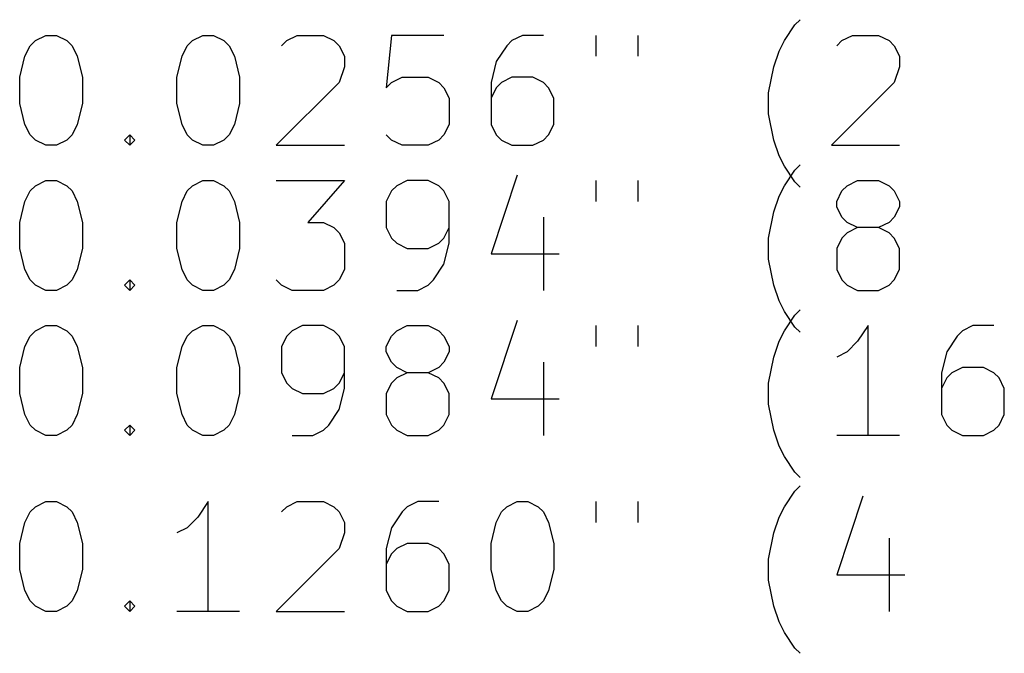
# Model space of a CAD drawing. Extents: x 39 to 122, y -192 to -69.
# Tile 2 of 8: x 63 to 81, y -192 to -181. Entities that reach past the tile are written whole.
import ezdxf

# ---------------------------------------------------------------- set-up
doc = ezdxf.new("R2010")
doc.units = 0
doc.layers.add('BLACK', color=7, linetype='CONTINUOUS')

msp = doc.modelspace()

# ---------------------------------------------------------------- linework, layer by layer
at = {"layer": 'BLACK', "linetype": 'CONTINUOUS'}
for p, q in [((77.13039, -181.049361), (77.225629, -180.954123)), ((76.939914, -181.335076), (77.13039, -181.049361)), ((63.225627, -181.430314), (63.320865, -181.335076)), ((63.320865, -181.335076), (63.511341, -181.239838)), ((63.511341, -181.239838), (63.701818, -181.239838)), ((63.701818, -181.239838), (63.892294, -181.335076)), ((63.892294, -181.335076), (63.987532, -181.430314)), ((66.08277, -181.430314), (66.178008, -181.335076)), ((66.178008, -181.335076), (66.368484, -181.239838)), ((66.368484, -181.239838), (66.558961, -181.239838)), ((66.558961, -181.239838), (66.749437, -181.335076)), ((66.749437, -181.335076), (66.844675, -181.430314)), ((67.797056, -181.430314), (67.892294, -181.335076)), ((67.892294, -181.335076), (68.08277, -181.239838)), ((68.08277, -181.239838), (68.558961, -181.239838)), ((68.558961, -181.239838), (68.749437, -181.335076)), ((68.749437, -181.335076), (68.844675, -181.430314)), ((69.797056, -181.239838), (69.701818, -182.192219)), ((70.749437, -181.239838), (69.797056, -181.239838)), ((71.987532, -181.335076), (71.892294, -181.430314)), ((72.178008, -181.239838), (71.987532, -181.335076)), ((72.558961, -181.239838), (72.178008, -181.239838)), ((73.511342, -181.239838), (73.511342, -181.62079)), ((74.273247, -181.239838), (74.273247, -181.62079)), ((76.844676, -181.525552), (76.939914, -181.335076)), ((77.892295, -181.430314), (77.987533, -181.335076)), ((77.987533, -181.335076), (78.178009, -181.239838)), ((78.178009, -181.239838), (78.6542, -181.239838)), ((78.6542, -181.239838), (78.844676, -181.335076)), ((78.844676, -181.335076), (78.939914, -181.430314)), ((63.130389, -181.62079), (63.225627, -181.430314)), ((63.987532, -181.430314), (64.08277, -181.62079)), ((65.987532, -181.62079), (66.08277, -181.430314)), ((66.844675, -181.430314), (66.939913, -181.62079)), ((68.844675, -181.430314), (68.939913, -181.62079)), ((71.892294, -181.430314), (71.701818, -181.716028)), ((76.749438, -181.811266), (76.844676, -181.525552)), ((78.939914, -181.430314), (79.035152, -181.62079)), ((63.035151, -182.001742), (63.130389, -181.62079)), ((64.08277, -181.62079), (64.178008, -182.001742)), ((65.892294, -182.001742), (65.987532, -181.62079)), ((66.939913, -181.62079), (67.035151, -182.001742)), ((68.939913, -181.62079), (68.939913, -181.811266)), ((71.701818, -181.716028), (71.60658, -182.09698)), ((79.035152, -181.62079), (79.035152, -181.811266)), ((68.939913, -181.811266), (68.844675, -182.09698)), ((76.6542, -182.287457), (76.749438, -181.811266)), ((79.035152, -181.811266), (78.939914, -182.09698)), ((63.035151, -182.477933), (63.035151, -182.001742)), ((64.178008, -182.001742), (64.178008, -182.477933)), ((65.892294, -182.477933), (65.892294, -182.001742)), ((67.035151, -182.001742), (67.035151, -182.477933)), ((69.797056, -182.09698), (69.987532, -182.001742)), ((69.987532, -182.001742), (70.463723, -182.001742)), ((70.463723, -182.001742), (70.654199, -182.09698)), ((71.987532, -182.001742), (71.797056, -182.09698)), ((72.368485, -182.001742), (71.987532, -182.001742)), ((72.558961, -182.09698), (72.368485, -182.001742)), ((68.844675, -182.09698), (67.701818, -183.239838)), ((69.701818, -182.192219), (69.797056, -182.09698)), ((70.654199, -182.09698), (70.749437, -182.192219)), ((70.749437, -182.192219), (70.844675, -182.382695)), ((71.60658, -182.09698), (71.60658, -182.858885)), ((71.701818, -182.192219), (71.60658, -182.382695)), ((71.797056, -182.09698), (71.701818, -182.192219)), ((72.654199, -182.192219), (72.558961, -182.09698)), ((72.749437, -182.382695), (72.654199, -182.192219)), ((78.939914, -182.09698), (77.797057, -183.239838)), ((70.844675, -182.382695), (70.844675, -182.858885)), ((72.749437, -182.858885), (72.749437, -182.382695)), ((76.6542, -182.668409), (76.6542, -182.287457)), ((63.130389, -182.858885), (63.035151, -182.477933)), ((64.178008, -182.477933), (64.08277, -182.858885)), ((65.987532, -182.858885), (65.892294, -182.477933)), ((67.035151, -182.477933), (66.939913, -182.858885)), ((76.749438, -183.1446), (76.6542, -182.668409)), ((63.225627, -183.049361), (63.130389, -182.858885)), ((64.08277, -182.858885), (63.987532, -183.049361)), ((66.08277, -183.049361), (65.987532, -182.858885)), ((66.939913, -182.858885), (66.844675, -183.049361)), ((70.844675, -182.858885), (70.749437, -183.049361)), ((71.60658, -182.858885), (71.701818, -183.049361)), ((72.654199, -183.049361), (72.749437, -182.858885)), ((63.320865, -183.1446), (63.225627, -183.049361)), ((63.511341, -183.239838), (63.320865, -183.1446)), ((63.892294, -183.1446), (63.701818, -183.239838)), ((63.987532, -183.049361), (63.892294, -183.1446)), ((64.939913, -183.1446), (65.035151, -183.049361)), ((65.035151, -183.239838), (64.939913, -183.1446)), ((65.035151, -183.049361), (65.130389, -183.1446)), ((65.035151, -183.049361), (65.035151, -183.239838)), ((65.130389, -183.1446), (65.035151, -183.239838)), ((66.178008, -183.1446), (66.08277, -183.049361)), ((66.368484, -183.239838), (66.178008, -183.1446)), ((66.749437, -183.1446), (66.558961, -183.239838)), ((66.844675, -183.049361), (66.749437, -183.1446)), ((69.797056, -183.1446), (69.701818, -183.049361)), ((69.987532, -183.239838), (69.797056, -183.1446)), ((70.654199, -183.1446), (70.463723, -183.239838)), ((70.749437, -183.049361), (70.654199, -183.1446)), ((71.701818, -183.049361), (71.797056, -183.1446)), ((71.797056, -183.1446), (71.987532, -183.239838)), ((72.368485, -183.239838), (72.558961, -183.1446)), ((72.558961, -183.1446), (72.654199, -183.049361)), ((76.844676, -183.430314), (76.749438, -183.1446)), ((63.701818, -183.239838), (63.511341, -183.239838)), ((66.558961, -183.239838), (66.368484, -183.239838)), ((67.701818, -183.239838), (68.939913, -183.239838)), ((70.463723, -183.239838), (69.987532, -183.239838)), ((71.987532, -183.239838), (72.368485, -183.239838)), ((77.797057, -183.239838), (79.035152, -183.239838)), ((76.939914, -183.62079), (76.844676, -183.430314)), ((77.13039, -183.906504), (76.939914, -183.62079)), ((76.939914, -183.975076), (77.13039, -183.689361)), ((77.13039, -183.689361), (77.225629, -183.594123)), ((63.320865, -183.975076), (63.511341, -183.879838)), ((63.511341, -183.879838), (63.701818, -183.879838)), ((63.701818, -183.879838), (63.892294, -183.975076)), ((66.178008, -183.975076), (66.368484, -183.879838)), ((66.368484, -183.879838), (66.558961, -183.879838)), ((66.558961, -183.879838), (66.749437, -183.975076)), ((67.701818, -183.879838), (68.939913, -183.879838)), ((68.939913, -183.879838), (68.273246, -184.641742)), ((70.08277, -183.879838), (69.892294, -183.975076)), ((70.463723, -183.879838), (70.08277, -183.879838)), ((70.654199, -183.975076), (70.463723, -183.879838)), ((72.08277, -183.7846), (71.60658, -185.213171)), ((73.511342, -183.879838), (73.511342, -184.26079)), ((74.273247, -183.879838), (74.273247, -184.26079)), ((78.082771, -183.975076), (78.273247, -183.879838)), ((78.273247, -183.879838), (78.6542, -183.879838)), ((78.6542, -183.879838), (78.844676, -183.975076)), ((63.225627, -184.070314), (63.320865, -183.975076)), ((63.892294, -183.975076), (63.987532, -184.070314)), ((66.08277, -184.070314), (66.178008, -183.975076)), ((66.749437, -183.975076), (66.844675, -184.070314)), ((69.892294, -183.975076), (69.797056, -184.070314)), ((70.749437, -184.070314), (70.654199, -183.975076)), ((76.844676, -184.165552), (76.939914, -183.975076)), ((77.225629, -184.001742), (77.13039, -183.906504)), ((77.987533, -184.070314), (78.082771, -183.975076)), ((78.844676, -183.975076), (78.939914, -184.070314)), ((63.130389, -184.26079), (63.225627, -184.070314)), ((63.987532, -184.070314), (64.08277, -184.26079)), ((65.987532, -184.26079), (66.08277, -184.070314)), ((66.844675, -184.070314), (66.939913, -184.26079)), ((69.797056, -184.070314), (69.701818, -184.26079)), ((70.844675, -184.26079), (70.749437, -184.070314)), ((76.749438, -184.451266), (76.844676, -184.165552)), ((77.892295, -184.26079), (77.987533, -184.070314)), ((78.939914, -184.070314), (79.035152, -184.26079)), ((63.035151, -184.641742), (63.130389, -184.26079)), ((64.08277, -184.26079), (64.178008, -184.641742)), ((65.892294, -184.641742), (65.987532, -184.26079)), ((66.939913, -184.26079), (67.035151, -184.641742)), ((69.701818, -184.26079), (69.701818, -184.73698)), ((70.844675, -185.022695), (70.844675, -184.26079)), ((77.892295, -184.356028), (77.892295, -184.26079)), ((77.987533, -184.546504), (77.892295, -184.356028)), ((79.035152, -184.356028), (78.939914, -184.546504)), ((79.035152, -184.26079), (79.035152, -184.356028)), ((72.558961, -184.546504), (72.558961, -185.879838)), ((76.6542, -184.927457), (76.749438, -184.451266)), ((78.082771, -184.641742), (77.987533, -184.546504)), ((78.939914, -184.546504), (78.844676, -184.641742)), ((63.035151, -185.117933), (63.035151, -184.641742)), ((64.178008, -184.641742), (64.178008, -185.117933)), ((65.892294, -185.117933), (65.892294, -184.641742)), ((67.035151, -184.641742), (67.035151, -185.117933)), ((68.273246, -184.641742), (68.558961, -184.641742)), ((68.558961, -184.641742), (68.749437, -184.73698)), ((68.749437, -184.73698), (68.844675, -184.832219)), ((69.701818, -184.73698), (69.797056, -184.927457)), ((70.749437, -184.927457), (70.844675, -184.73698)), ((78.273247, -184.73698), (78.082771, -184.641742)), ((78.273247, -184.73698), (78.082771, -184.832219)), ((78.6542, -184.73698), (78.273247, -184.73698)), ((78.844676, -184.641742), (78.6542, -184.73698)), ((78.844676, -184.832219), (78.6542, -184.73698)), ((68.844675, -184.832219), (68.939913, -185.022695)), ((69.797056, -184.927457), (69.892294, -185.022695)), ((70.654199, -185.022695), (70.749437, -184.927457)), ((76.6542, -185.308409), (76.6542, -184.927457)), ((77.987533, -184.927457), (77.892295, -185.117933)), ((78.082771, -184.832219), (77.987533, -184.927457)), ((78.939914, -184.927457), (78.844676, -184.832219)), ((79.035152, -185.117933), (78.939914, -184.927457)), ((63.130389, -185.498885), (63.035151, -185.117933)), ((64.178008, -185.117933), (64.08277, -185.498885)), ((65.987532, -185.498885), (65.892294, -185.117933)), ((67.035151, -185.117933), (66.939913, -185.498885)), ((68.939913, -185.022695), (68.939913, -185.498885)), ((69.892294, -185.022695), (70.08277, -185.117933)), ((70.08277, -185.117933), (70.463723, -185.117933)), ((70.463723, -185.117933), (70.654199, -185.022695)), ((70.749437, -185.403647), (70.844675, -185.022695)), ((77.892295, -185.117933), (77.892295, -185.498885)), ((79.035152, -185.498885), (79.035152, -185.117933)), ((71.60658, -185.213171), (72.844675, -185.213171)), ((76.749438, -185.7846), (76.6542, -185.308409)), ((70.558961, -185.689361), (70.749437, -185.403647)), ((63.225627, -185.689361), (63.130389, -185.498885)), ((64.08277, -185.498885), (63.987532, -185.689361)), ((66.08277, -185.689361), (65.987532, -185.498885)), ((66.939913, -185.498885), (66.844675, -185.689361)), ((68.939913, -185.498885), (68.844675, -185.689361)), ((77.892295, -185.498885), (77.987533, -185.689361)), ((78.939914, -185.689361), (79.035152, -185.498885)), ((63.320865, -185.7846), (63.225627, -185.689361)), ((63.511341, -185.879838), (63.320865, -185.7846)), ((63.892294, -185.7846), (63.701818, -185.879838)), ((63.987532, -185.689361), (63.892294, -185.7846)), ((64.939913, -185.7846), (65.035151, -185.689361)), ((65.035151, -185.879838), (64.939913, -185.7846)), ((65.035151, -185.689361), (65.130389, -185.7846)), ((65.035151, -185.689361), (65.035151, -185.879838)), ((65.130389, -185.7846), (65.035151, -185.879838)), ((66.178008, -185.7846), (66.08277, -185.689361)), ((66.368484, -185.879838), (66.178008, -185.7846)), ((66.749437, -185.7846), (66.558961, -185.879838)), ((66.844675, -185.689361), (66.749437, -185.7846)), ((67.797056, -185.7846), (67.701818, -185.689361)), ((67.987532, -185.879838), (67.797056, -185.7846)), ((68.749437, -185.7846), (68.558961, -185.879838)), ((68.844675, -185.689361), (68.749437, -185.7846)), ((70.273246, -185.879838), (70.463723, -185.7846)), ((70.463723, -185.7846), (70.558961, -185.689361)), ((76.844676, -186.070314), (76.749438, -185.7846)), ((77.987533, -185.689361), (78.082771, -185.7846)), ((78.082771, -185.7846), (78.273247, -185.879838)), ((78.6542, -185.879838), (78.844676, -185.7846)), ((78.844676, -185.7846), (78.939914, -185.689361)), ((63.701818, -185.879838), (63.511341, -185.879838)), ((66.558961, -185.879838), (66.368484, -185.879838)), ((68.558961, -185.879838), (67.987532, -185.879838)), ((69.892294, -185.879838), (70.273246, -185.879838)), ((78.273247, -185.879838), (78.6542, -185.879838)), ((76.939914, -186.26079), (76.844676, -186.070314)), ((77.13039, -186.546504), (76.939914, -186.26079)), ((76.939914, -186.615076), (77.13039, -186.329361)), ((77.13039, -186.329361), (77.225629, -186.234123)), ((63.320865, -186.615076), (63.511341, -186.519838)), ((63.511341, -186.519838), (63.701818, -186.519838)), ((63.701818, -186.519838), (63.892294, -186.615076)), ((66.178008, -186.615076), (66.368484, -186.519838)), ((66.368484, -186.519838), (66.558961, -186.519838)), ((66.558961, -186.519838), (66.749437, -186.615076)), ((68.178008, -186.519838), (67.987532, -186.615076)), ((68.558961, -186.519838), (68.178008, -186.519838)), ((68.749437, -186.615076), (68.558961, -186.519838)), ((69.892294, -186.615076), (70.08277, -186.519838)), ((70.08277, -186.519838), (70.463723, -186.519838)), ((70.463723, -186.519838), (70.654199, -186.615076)), ((72.08277, -186.4246), (71.60658, -187.853171)), ((73.511342, -186.519838), (73.511342, -186.90079)), ((74.273247, -186.519838), (74.273247, -186.90079)), ((77.225629, -186.641742), (77.13039, -186.546504)), ((78.463723, -186.519838), (78.273247, -186.805552)), ((78.463723, -188.519838), (78.463723, -186.519838)), ((80.368485, -186.519838), (80.178009, -186.615076)), ((80.749438, -186.519838), (80.368485, -186.519838)), ((63.130389, -186.90079), (63.225627, -186.710314)), ((63.225627, -186.710314), (63.320865, -186.615076)), ((63.892294, -186.615076), (63.987532, -186.710314)), ((63.987532, -186.710314), (64.08277, -186.90079)), ((65.987532, -186.90079), (66.08277, -186.710314)), ((66.08277, -186.710314), (66.178008, -186.615076)), ((66.749437, -186.615076), (66.844675, -186.710314)), ((66.844675, -186.710314), (66.939913, -186.90079)), ((67.892294, -186.710314), (67.797056, -186.90079)), ((67.987532, -186.615076), (67.892294, -186.710314)), ((68.844675, -186.710314), (68.749437, -186.615076)), ((68.939913, -186.90079), (68.844675, -186.710314)), ((69.701818, -186.90079), (69.797056, -186.710314)), ((69.797056, -186.710314), (69.892294, -186.615076)), ((70.654199, -186.615076), (70.749437, -186.710314)), ((70.749437, -186.710314), (70.844675, -186.90079)), ((76.844676, -186.805552), (76.939914, -186.615076)), ((80.082771, -186.710314), (79.892295, -186.996028)), ((80.178009, -186.615076), (80.082771, -186.710314)), ((63.035151, -187.281742), (63.130389, -186.90079)), ((64.08277, -186.90079), (64.178008, -187.281742)), ((65.892294, -187.281742), (65.987532, -186.90079)), ((66.939913, -186.90079), (67.035151, -187.281742)), ((67.797056, -186.90079), (67.797056, -187.37698)), ((68.939913, -187.662695), (68.939913, -186.90079)), ((69.701818, -186.996028), (69.701818, -186.90079)), ((70.844675, -186.90079), (70.844675, -186.996028)), ((76.749438, -187.091266), (76.844676, -186.805552)), ((78.273247, -186.805552), (78.082771, -186.996028)), ((69.797056, -187.186504), (69.701818, -186.996028)), ((70.844675, -186.996028), (70.749437, -187.186504)), ((76.6542, -187.567457), (76.749438, -187.091266)), ((78.082771, -186.996028), (77.892295, -187.091266)), ((79.892295, -186.996028), (79.797057, -187.37698)), ((63.035151, -187.757933), (63.035151, -187.281742)), ((64.178008, -187.281742), (64.178008, -187.757933)), ((65.892294, -187.757933), (65.892294, -187.281742)), ((67.035151, -187.281742), (67.035151, -187.757933)), ((69.892294, -187.281742), (69.797056, -187.186504)), ((70.08277, -187.37698), (69.892294, -187.281742)), ((70.654199, -187.281742), (70.463723, -187.37698)), ((70.749437, -187.186504), (70.654199, -187.281742)), ((72.558961, -187.186504), (72.558961, -188.519838)), ((80.178009, -187.281742), (79.987533, -187.37698)), ((80.558962, -187.281742), (80.178009, -187.281742)), ((80.749438, -187.37698), (80.558962, -187.281742)), ((67.797056, -187.37698), (67.892294, -187.567457)), ((68.844675, -187.567457), (68.939913, -187.37698)), ((70.08277, -187.37698), (69.892294, -187.472219)), ((70.463723, -187.37698), (70.08277, -187.37698)), ((70.654199, -187.472219), (70.463723, -187.37698)), ((79.797057, -187.37698), (79.797057, -188.138885)), ((79.987533, -187.37698), (79.892295, -187.472219)), ((80.844676, -187.472219), (80.749438, -187.37698)), ((67.892294, -187.567457), (67.987532, -187.662695)), ((68.749437, -187.662695), (68.844675, -187.567457)), ((69.797056, -187.567457), (69.701818, -187.757933)), ((69.892294, -187.472219), (69.797056, -187.567457)), ((70.749437, -187.567457), (70.654199, -187.472219)), ((70.844675, -187.757933), (70.749437, -187.567457)), ((76.6542, -187.948409), (76.6542, -187.567457)), ((79.892295, -187.472219), (79.797057, -187.662695)), ((80.939914, -187.662695), (80.844676, -187.472219)), ((63.130389, -188.138885), (63.035151, -187.757933)), ((64.178008, -187.757933), (64.08277, -188.138885)), ((65.987532, -188.138885), (65.892294, -187.757933)), ((67.035151, -187.757933), (66.939913, -188.138885)), ((67.987532, -187.662695), (68.178008, -187.757933)), ((68.178008, -187.757933), (68.558961, -187.757933)), ((68.558961, -187.757933), (68.749437, -187.662695)), ((68.844675, -188.043647), (68.939913, -187.662695)), ((69.701818, -187.757933), (69.701818, -188.138885)), ((70.844675, -188.138885), (70.844675, -187.757933)), ((80.939914, -188.138885), (80.939914, -187.662695)), ((71.60658, -187.853171), (72.844675, -187.853171)), ((76.749438, -188.4246), (76.6542, -187.948409)), ((63.225627, -188.329361), (63.130389, -188.138885)), ((64.08277, -188.138885), (63.987532, -188.329361)), ((66.08277, -188.329361), (65.987532, -188.138885)), ((66.939913, -188.138885), (66.844675, -188.329361)), ((68.654199, -188.329361), (68.844675, -188.043647)), ((69.701818, -188.138885), (69.797056, -188.329361)), ((70.749437, -188.329361), (70.844675, -188.138885)), ((79.797057, -188.138885), (79.892295, -188.329361)), ((80.844676, -188.329361), (80.939914, -188.138885)), ((63.320865, -188.4246), (63.225627, -188.329361)), ((63.987532, -188.329361), (63.892294, -188.4246)), ((64.939913, -188.4246), (65.035151, -188.329361)), ((65.035151, -188.329361), (65.130389, -188.4246)), ((65.035151, -188.329361), (65.035151, -188.519838)), ((66.178008, -188.4246), (66.08277, -188.329361)), ((66.844675, -188.329361), (66.749437, -188.4246)), ((68.558961, -188.4246), (68.654199, -188.329361)), ((69.797056, -188.329361), (69.892294, -188.4246)), ((70.654199, -188.4246), (70.749437, -188.329361)), ((79.892295, -188.329361), (79.987533, -188.4246)), ((80.749438, -188.4246), (80.844676, -188.329361)), ((63.511341, -188.519838), (63.320865, -188.4246)), ((63.701818, -188.519838), (63.511341, -188.519838)), ((63.892294, -188.4246), (63.701818, -188.519838)), ((65.035151, -188.519838), (64.939913, -188.4246)), ((65.130389, -188.4246), (65.035151, -188.519838)), ((66.368484, -188.519838), (66.178008, -188.4246)), ((66.558961, -188.519838), (66.368484, -188.519838)), ((66.749437, -188.4246), (66.558961, -188.519838)), ((67.987532, -188.519838), (68.368484, -188.519838)), ((68.368484, -188.519838), (68.558961, -188.4246)), ((69.892294, -188.4246), (70.08277, -188.519838)), ((70.08277, -188.519838), (70.463723, -188.519838)), ((70.463723, -188.519838), (70.654199, -188.4246)), ((76.844676, -188.710314), (76.749438, -188.4246)), ((79.035152, -188.519838), (77.892295, -188.519838)), ((79.987533, -188.4246), (80.178009, -188.519838)), ((80.178009, -188.519838), (80.558962, -188.519838)), ((80.558962, -188.519838), (80.749438, -188.4246)), ((76.939914, -188.90079), (76.844676, -188.710314)), ((77.13039, -189.186504), (76.939914, -188.90079)), ((77.225629, -189.281742), (77.13039, -189.186504)), ((76.939914, -189.815076), (77.13039, -189.529361)), ((77.13039, -189.529361), (77.225629, -189.434123)), ((63.320865, -189.815076), (63.511341, -189.719838)), ((63.511341, -189.719838), (63.701818, -189.719838)), ((63.701818, -189.719838), (63.892294, -189.815076)), ((66.463722, -189.719838), (66.273246, -190.005552)), ((66.463722, -191.719838), (66.463722, -189.719838)), ((67.892294, -189.815076), (68.08277, -189.719838)), ((68.08277, -189.719838), (68.558961, -189.719838)), ((68.558961, -189.719838), (68.749437, -189.815076)), ((70.273246, -189.719838), (70.08277, -189.815076)), ((70.654199, -189.719838), (70.273246, -189.719838)), ((71.892294, -189.815076), (72.08277, -189.719838)), ((72.08277, -189.719838), (72.273247, -189.719838)), ((72.273247, -189.719838), (72.463723, -189.815076)), ((73.511342, -189.719838), (73.511342, -190.10079)), ((74.273247, -189.719838), (74.273247, -190.10079)), ((78.368485, -189.6246), (77.892295, -191.053171)), ((63.130389, -190.10079), (63.225627, -189.910314)), ((63.225627, -189.910314), (63.320865, -189.815076)), ((63.892294, -189.815076), (63.987532, -189.910314)), ((63.987532, -189.910314), (64.08277, -190.10079)), ((67.797056, -189.910314), (67.892294, -189.815076)), ((68.749437, -189.815076), (68.844675, -189.910314)), ((68.844675, -189.910314), (68.939913, -190.10079)), ((69.987532, -189.910314), (69.797056, -190.196028)), ((70.08277, -189.815076), (69.987532, -189.910314)), ((71.701818, -190.10079), (71.797056, -189.910314)), ((71.797056, -189.910314), (71.892294, -189.815076)), ((72.463723, -189.815076), (72.558961, -189.910314)), ((72.558961, -189.910314), (72.654199, -190.10079)), ((76.844676, -190.005552), (76.939914, -189.815076)), ((63.035151, -190.481742), (63.130389, -190.10079)), ((64.08277, -190.10079), (64.178008, -190.481742)), ((66.273246, -190.005552), (66.08277, -190.196028)), ((68.939913, -190.10079), (68.939913, -190.291266)), ((71.60658, -190.481742), (71.701818, -190.10079)), ((72.654199, -190.10079), (72.749437, -190.481742)), ((76.749438, -190.291266), (76.844676, -190.005552)), ((66.08277, -190.196028), (65.892294, -190.291266)), ((68.939913, -190.291266), (68.844675, -190.57698)), ((69.797056, -190.196028), (69.701818, -190.57698)), ((76.6542, -190.767457), (76.749438, -190.291266)), ((63.035151, -190.957933), (63.035151, -190.481742)), ((64.178008, -190.481742), (64.178008, -190.957933)), ((70.08277, -190.481742), (69.892294, -190.57698)), ((70.463723, -190.481742), (70.08277, -190.481742)), ((70.654199, -190.57698), (70.463723, -190.481742)), ((71.60658, -190.957933), (71.60658, -190.481742)), ((72.749437, -190.481742), (72.749437, -190.957933)), ((78.844676, -190.386504), (78.844676, -191.719838)), ((68.844675, -190.57698), (67.701818, -191.719838)), ((69.701818, -190.57698), (69.701818, -191.338885)), ((69.797056, -190.672219), (69.701818, -190.862695)), ((69.892294, -190.57698), (69.797056, -190.672219)), ((70.749437, -190.672219), (70.654199, -190.57698)), ((70.844675, -190.862695), (70.749437, -190.672219)), ((70.844675, -191.338885), (70.844675, -190.862695)), ((76.6542, -191.148409), (76.6542, -190.767457)), ((63.130389, -191.338885), (63.035151, -190.957933)), ((64.178008, -190.957933), (64.08277, -191.338885)), ((71.701818, -191.338885), (71.60658, -190.957933)), ((72.749437, -190.957933), (72.654199, -191.338885)), ((76.749438, -191.6246), (76.6542, -191.148409)), ((77.892295, -191.053171), (79.13039, -191.053171)), ((63.225627, -191.529361), (63.130389, -191.338885)), ((64.08277, -191.338885), (63.987532, -191.529361)), ((69.701818, -191.338885), (69.797056, -191.529361)), ((70.749437, -191.529361), (70.844675, -191.338885)), ((71.797056, -191.529361), (71.701818, -191.338885)), ((72.654199, -191.338885), (72.558961, -191.529361)), ((63.320865, -191.6246), (63.225627, -191.529361)), ((63.987532, -191.529361), (63.892294, -191.6246)), ((64.939913, -191.6246), (65.035151, -191.529361)), ((65.035151, -191.529361), (65.130389, -191.6246)), ((65.035151, -191.529361), (65.035151, -191.719838)), ((69.797056, -191.529361), (69.892294, -191.6246)), ((70.654199, -191.6246), (70.749437, -191.529361)), ((71.892294, -191.6246), (71.797056, -191.529361)), ((72.558961, -191.529361), (72.463723, -191.6246)), ((63.511341, -191.719838), (63.320865, -191.6246)), ((63.701818, -191.719838), (63.511341, -191.719838)), ((63.892294, -191.6246), (63.701818, -191.719838)), ((65.035151, -191.719838), (64.939913, -191.6246)), ((65.130389, -191.6246), (65.035151, -191.719838)), ((67.035151, -191.719838), (65.892294, -191.719838)), ((67.701818, -191.719838), (68.939913, -191.719838)), ((69.892294, -191.6246), (70.08277, -191.719838)), ((70.08277, -191.719838), (70.463723, -191.719838)), ((70.463723, -191.719838), (70.654199, -191.6246)), ((72.08277, -191.719838), (71.892294, -191.6246)), ((72.273247, -191.719838), (72.08277, -191.719838)), ((72.463723, -191.6246), (72.273247, -191.719838)), ((76.844676, -191.910314), (76.749438, -191.6246)), ((76.939914, -192.10079), (76.844676, -191.910314)), ((77.13039, -192.386504), (76.939914, -192.10079)), ((77.225629, -192.481742), (77.13039, -192.386504))]:
    msp.add_line(p, q, dxfattribs=at)

doc.saveas('drawing.dxf')
